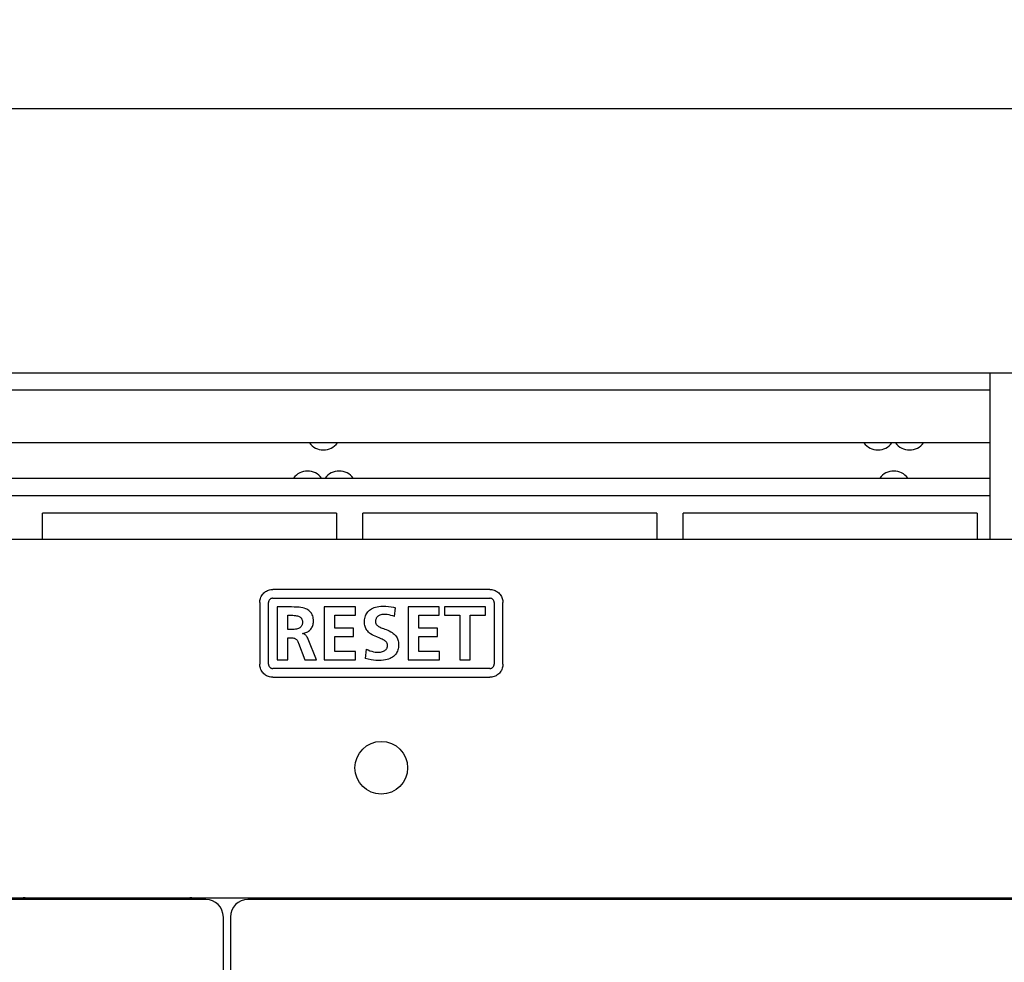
# Model space of a CAD drawing. Extents: x 0 to 699, y 0 to 413.
# Tile 18 of 19: x 596 to 652, y 263 to 317. Entities that reach past the tile are written whole.
import ezdxf
from ezdxf.enums import TextEntityAlignment as Align

# ---------------------------------------------------------------- set-up
doc = ezdxf.new("R2010")
doc.units = 0
doc.header["$LTSCALE"] = 46.255
doc.layers.get('0').update_dxf_attribs({"linetype": 'CONTINUOUS'})
doc.layers.add('DIM', color=7, linetype='CONTINUOUS')
doc.styles.get("Standard").update_dxf_attribs({"font": 'txt', "width": 0.8})
doc.dimstyles.get("Standard").update_dxf_attribs({"dimtxt": 2.5, "dimasz": 2.5, "dimexe": 1.25, "dimexo": 0.625, "dimtad": 1, "dimcen": 2.5, "dimazin": 3, "dimtfac": 1, "dimtmove": 0, "dimatfit": 3})

# ---------------------------------------------------------------- blocks, each defined once
blk = doc.blocks.new('_OPEN')
at = {"color": 0, "linetype": 'BYBLOCK'}
for p, q in [((0, 0), (-1, 0.263)), ((-1, -0.263), (0, 0)), ((-1, 0), (0, 0))]:
    blk.add_line(p, q, dxfattribs=at)
blk = doc.blocks.new('*D6')
at = {"layer": 'DIM', "color": 2, "linetype": 'CONTINUOUS'}
for p, q in [((495.493, 294.161), (495.493, 313.089)), ((661.493, 294.161), (661.493, 313.089)), ((495.493, 312.089), (578.493, 312.089)), ((661.493, 312.089), (578.493, 312.089))]:
    blk.add_line(p, q, dxfattribs=at)
at = {"layer": 'DIM', "color": 2, "linetype": 'CONTINUOUS', "xscale": 1.9, "yscale": 1.9, "zscale": 1.9, "rotation": 180}
blk.add_blockref('_OPEN', (495.493, 312.089), dxfattribs=at)
at = {"layer": 'DIM', "color": 2, "linetype": 'CONTINUOUS', "xscale": 1.9, "yscale": 1.9, "zscale": 1.9}
blk.add_blockref('_OPEN', (661.493, 312.089), dxfattribs=at)
at = {"layer": 'DIM', "color": 2, "linetype": 'CONTINUOUS', "width": 0.8}
blk.add_text('166', height=4, dxfattribs=at).set_placement((578.493, 313.089), align=Align.CENTER)

msp = doc.modelspace()

# ---------------------------------------------------------------- linework, layer by layer
at = {"color": 7, "linetype": 'CONTINUOUS'}
for p, q in [((459.782, 297.061), (696.804, 297.061)), ((651.293, 287.561), (651.293, 297.061)), ((651.293, 296.061), (505.693, 296.061)), ((651.293, 293.061), (505.693, 293.061)), ((505.693, 291.061), (651.293, 291.061)), ((505.693, 290.061), (651.293, 290.061)), ((614.043, 289.061), (597.293, 289.061)), ((597.293, 287.561), (597.293, 289.061)), ((614.043, 289.061), (614.043, 287.561)), ((632.293, 289.061), (615.543, 289.061)), ((615.543, 287.561), (615.543, 289.061)), ((632.293, 289.061), (632.293, 287.561)), ((650.543, 289.061), (633.793, 289.061)), ((633.793, 287.561), (633.793, 289.061)), ((650.543, 289.061), (650.543, 287.561)), ((689.293, 287.561), (467.293, 287.561)), ((609.821, 284.428), (609.861, 284.476)), ((609.861, 284.476), (609.905, 284.52)), ((609.905, 284.52), (609.953, 284.56)), ((609.953, 284.56), (610.004, 284.596)), ((610.004, 284.596), (610.057, 284.628)), ((610.057, 284.628), (610.113, 284.655)), ((610.113, 284.655), (610.17, 284.678)), ((610.17, 284.678), (610.23, 284.695)), ((610.23, 284.695), (610.29, 284.707)), ((610.29, 284.707), (610.351, 284.715)), ((610.351, 284.715), (610.413, 284.717)), ((622.775, 284.717), (610.413, 284.717)), ((622.775, 284.717), (622.836, 284.715)), ((622.836, 284.715), (622.896, 284.708)), ((622.896, 284.708), (622.957, 284.695)), ((622.957, 284.695), (623.016, 284.678)), ((623.016, 284.678), (623.074, 284.655)), ((623.074, 284.655), (623.13, 284.628)), ((623.13, 284.628), (623.184, 284.596)), ((623.184, 284.596), (623.235, 284.56)), ((623.235, 284.56), (623.283, 284.519)), ((623.283, 284.519), (623.327, 284.475)), ((623.327, 284.475), (623.368, 284.427)), ((609.663, 283.967), (609.665, 284.029)), ((609.663, 283.967), (609.663, 280.468)), ((609.665, 284.029), (609.673, 284.09)), ((609.673, 284.09), (609.685, 284.151)), ((609.685, 284.151), (609.703, 284.21)), ((609.703, 284.21), (609.725, 284.268)), ((609.725, 284.268), (609.753, 284.324)), ((609.753, 284.324), (609.784, 284.377)), ((609.784, 284.377), (609.821, 284.428)), ((610.164, 283.995), (610.163, 283.967)), ((610.163, 280.468), (610.163, 283.967)), ((610.169, 284.023), (610.164, 283.995)), ((610.177, 284.05), (610.169, 284.023)), ((610.187, 284.076), (610.177, 284.05)), ((610.201, 284.1), (610.187, 284.076)), ((610.217, 284.123), (610.201, 284.1)), ((610.236, 284.144), (610.217, 284.123)), ((610.257, 284.163), (610.236, 284.144)), ((610.28, 284.179), (610.257, 284.163)), ((610.304, 284.193), (610.28, 284.179)), ((610.33, 284.203), (610.304, 284.193)), ((610.357, 284.211), (610.33, 284.203)), ((610.385, 284.216), (610.357, 284.211)), ((610.413, 284.217), (610.385, 284.216)), ((610.413, 284.217), (622.775, 284.217)), ((622.802, 284.216), (622.775, 284.217)), ((622.83, 284.211), (622.802, 284.216)), ((622.857, 284.203), (622.83, 284.211)), ((622.883, 284.193), (622.857, 284.203)), ((622.907, 284.179), (622.883, 284.193)), ((622.93, 284.163), (622.907, 284.179)), ((622.951, 284.144), (622.93, 284.163)), ((622.97, 284.123), (622.951, 284.144)), ((622.986, 284.1), (622.97, 284.123)), ((623, 284.076), (622.986, 284.1)), ((623.01, 284.05), (623, 284.076)), ((623.018, 284.023), (623.01, 284.05)), ((623.023, 283.995), (623.018, 284.023)), ((623.024, 283.967), (623.023, 283.995)), ((623.024, 283.967), (623.024, 280.468)), ((623.368, 284.427), (623.404, 284.376)), ((623.404, 284.376), (623.435, 284.323)), ((623.435, 284.323), (623.462, 284.267)), ((623.462, 284.267), (623.485, 284.209)), ((623.485, 284.209), (623.502, 284.15)), ((623.502, 284.15), (623.514, 284.089)), ((623.514, 284.089), (623.522, 284.028)), ((623.522, 284.028), (623.524, 283.967)), ((623.524, 280.468), (623.524, 283.967)), ((611.482, 283.718), (610.663, 283.718)), ((610.663, 283.718), (610.663, 280.716)), ((611.636, 283.716), (611.482, 283.718)), ((611.777, 283.711), (611.636, 283.716)), ((611.904, 283.7), (611.777, 283.711)), ((612.017, 283.686), (611.904, 283.7)), ((612.118, 283.666), (612.017, 283.686)), ((612.207, 283.643), (612.118, 283.666)), ((612.284, 283.616), (612.207, 283.643)), ((612.349, 283.588), (612.284, 283.616)), ((612.406, 283.557), (612.349, 283.588)), ((612.456, 283.525), (612.406, 283.557)), ((612.501, 283.489), (612.456, 283.525)), ((612.541, 283.451), (612.501, 283.489)), ((612.577, 283.411), (612.541, 283.451)), ((612.609, 283.366), (612.577, 283.411)), ((612.638, 283.318), (612.609, 283.366)), ((615.114, 283.718), (613.342, 283.718)), ((613.342, 283.718), (613.342, 280.716)), ((615.114, 283.245), (615.114, 283.718)), ((615.72, 283.273), (615.752, 283.332)), ((615.752, 283.332), (615.787, 283.387)), ((615.787, 283.387), (615.827, 283.439)), ((615.827, 283.439), (615.872, 283.488)), ((615.872, 283.488), (615.922, 283.533)), ((615.922, 283.533), (615.978, 283.576)), ((615.978, 283.576), (616.04, 283.616)), ((616.04, 283.616), (616.108, 283.652)), ((616.108, 283.652), (616.183, 283.684)), ((616.183, 283.684), (616.267, 283.713)), ((616.267, 283.713), (616.358, 283.736)), ((616.358, 283.736), (616.458, 283.754)), ((616.458, 283.754), (616.567, 283.766)), ((616.567, 283.766), (616.684, 283.77)), ((616.684, 283.77), (616.851, 283.765)), ((616.851, 283.765), (617.005, 283.751)), ((617.005, 283.751), (617.147, 283.728)), ((617.147, 283.728), (617.28, 283.699)), ((617.28, 283.699), (617.402, 283.663)), ((617.347, 283.168), (617.402, 283.663)), ((619.897, 283.718), (618.124, 283.718)), ((618.124, 283.718), (618.124, 280.716)), ((619.897, 283.245), (619.897, 283.718)), ((622.525, 283.718), (620.202, 283.718)), ((620.202, 283.718), (620.202, 283.245)), ((622.525, 283.245), (622.525, 283.718)), ((611.265, 283.245), (611.463, 283.245)), ((611.265, 282.437), (611.265, 283.245)), ((611.463, 283.245), (611.551, 283.244)), ((611.551, 283.244), (611.63, 283.24)), ((611.63, 283.24), (611.701, 283.233)), ((611.701, 283.233), (611.764, 283.223)), ((611.764, 283.223), (611.819, 283.211)), ((611.819, 283.211), (611.868, 283.195)), ((611.868, 283.195), (611.909, 283.178)), ((611.909, 283.178), (611.945, 283.158)), ((611.945, 283.158), (611.976, 283.137)), ((611.976, 283.137), (612.002, 283.115)), ((612.002, 283.115), (612.025, 283.09)), ((612.025, 283.09), (612.044, 283.064)), ((612.044, 283.064), (612.061, 283.035)), ((612.061, 283.035), (612.074, 283.004)), ((612.074, 283.004), (612.085, 282.969)), ((612.085, 282.969), (612.094, 282.929)), ((612.095, 282.786), (612.087, 282.742)), ((612.094, 282.929), (612.098, 282.883)), ((612.099, 282.834), (612.095, 282.786)), ((612.098, 282.883), (612.099, 282.834)), ((612.663, 283.265), (612.638, 283.318)), ((612.685, 283.208), (612.663, 283.265)), ((612.702, 283.144), (612.685, 283.208)), ((612.716, 283.074), (612.702, 283.144)), ((612.705, 282.722), (612.717, 282.781)), ((612.724, 282.994), (612.716, 283.074)), ((612.717, 282.781), (612.725, 282.842)), ((612.727, 282.905), (612.724, 282.994)), ((612.725, 282.842), (612.727, 282.905)), ((613.944, 283.245), (615.114, 283.245)), ((613.944, 282.506), (613.944, 283.245)), ((615.635, 282.903), (615.641, 282.984)), ((615.635, 282.822), (615.635, 282.903)), ((615.64, 282.744), (615.635, 282.822)), ((615.641, 282.984), (615.653, 283.063)), ((615.653, 283.063), (615.671, 283.138)), ((615.671, 283.138), (615.693, 283.208)), ((615.693, 283.208), (615.72, 283.273)), ((616.265, 282.928), (616.263, 282.88)), ((616.263, 282.88), (616.264, 282.848)), ((616.264, 282.848), (616.269, 282.819)), ((616.271, 282.973), (616.265, 282.928)), ((616.269, 282.819), (616.277, 282.792)), ((616.281, 283.015), (616.271, 282.973)), ((616.277, 282.792), (616.288, 282.766)), ((616.294, 283.053), (616.281, 283.015)), ((616.31, 283.087), (616.294, 283.053)), ((616.33, 283.119), (616.31, 283.087)), ((616.353, 283.149), (616.33, 283.119)), ((616.378, 283.176), (616.353, 283.149)), ((616.408, 283.2), (616.378, 283.176)), ((616.441, 283.223), (616.408, 283.2)), ((616.478, 283.243), (616.441, 283.223)), ((616.519, 283.261), (616.478, 283.243)), ((616.566, 283.275), (616.519, 283.261)), ((616.617, 283.287), (616.566, 283.275)), ((616.673, 283.294), (616.617, 283.287)), ((616.735, 283.297), (616.673, 283.294)), ((616.834, 283.293), (616.735, 283.297)), ((616.936, 283.283), (616.834, 283.293)), ((617.039, 283.265), (616.936, 283.283)), ((617.143, 283.24), (617.039, 283.265)), ((617.246, 283.207), (617.143, 283.24)), ((617.347, 283.168), (617.246, 283.207)), ((618.727, 283.245), (619.897, 283.245)), ((618.727, 282.506), (618.727, 283.245)), ((620.202, 283.245), (621.062, 283.245)), ((621.062, 283.245), (621.062, 280.716)), ((621.664, 283.245), (622.525, 283.245)), ((621.664, 280.716), (621.664, 283.245)), ((611.463, 282.437), (611.265, 282.437)), ((611.553, 282.438), (611.463, 282.437)), ((611.634, 282.443), (611.553, 282.438)), ((611.705, 282.452), (611.634, 282.443)), ((611.769, 282.464), (611.705, 282.452)), ((611.824, 282.479), (611.769, 282.464)), ((611.872, 282.496), (611.824, 282.479)), ((611.913, 282.515), (611.872, 282.496)), ((611.948, 282.537), (611.913, 282.515)), ((611.978, 282.559), (611.948, 282.537)), ((612.004, 282.584), (611.978, 282.559)), ((612.027, 282.61), (612.004, 282.584)), ((612.047, 282.639), (612.027, 282.61)), ((612.063, 282.67), (612.047, 282.639)), ((612.076, 282.704), (612.063, 282.67)), ((612.087, 282.742), (612.076, 282.704)), ((612.108, 282.209), (612.174, 282.22)), ((612.108, 282.2), (612.108, 282.209)), ((612.174, 282.22), (612.237, 282.237)), ((612.237, 282.237), (612.296, 282.257)), ((612.296, 282.257), (612.352, 282.282)), ((612.352, 282.282), (612.404, 282.311)), ((612.404, 282.311), (612.453, 282.344)), ((612.453, 282.344), (612.498, 282.38)), ((612.498, 282.38), (612.539, 282.42)), ((612.539, 282.42), (612.577, 282.463)), ((612.577, 282.463), (612.611, 282.509)), ((612.611, 282.509), (612.641, 282.558)), ((612.641, 282.558), (612.666, 282.61)), ((612.666, 282.61), (612.688, 282.665)), ((612.688, 282.665), (612.705, 282.722)), ((615.016, 282.506), (613.944, 282.506)), ((615.016, 282.032), (615.016, 282.506)), ((615.651, 282.672), (615.64, 282.744)), ((615.667, 282.606), (615.651, 282.672)), ((615.687, 282.545), (615.667, 282.606)), ((615.712, 282.487), (615.687, 282.545)), ((615.742, 282.433), (615.712, 282.487)), ((615.777, 282.381), (615.742, 282.433)), ((615.817, 282.332), (615.777, 282.381)), ((615.864, 282.284), (615.817, 282.332)), ((615.919, 282.236), (615.864, 282.284)), ((615.985, 282.189), (615.919, 282.236)), ((616.288, 282.766), (616.302, 282.74)), ((616.302, 282.74), (616.32, 282.715)), ((616.32, 282.715), (616.343, 282.689)), ((616.343, 282.689), (616.371, 282.663)), ((616.371, 282.663), (616.404, 282.637)), ((616.404, 282.637), (616.443, 282.612)), ((616.443, 282.612), (616.486, 282.588)), ((616.486, 282.588), (616.534, 282.564)), ((616.534, 282.564), (616.589, 282.539)), ((616.589, 282.539), (616.65, 282.514)), ((616.65, 282.514), (616.718, 282.488)), ((616.718, 282.488), (616.793, 282.459)), ((616.793, 282.459), (616.874, 282.427)), ((616.874, 282.427), (616.96, 282.392)), ((616.96, 282.392), (617.047, 282.352)), ((617.047, 282.352), (617.131, 282.309)), ((617.131, 282.309), (617.209, 282.262)), ((617.209, 282.262), (617.276, 282.215)), ((617.276, 282.215), (617.332, 282.168)), ((619.797, 282.506), (618.727, 282.506)), ((619.797, 282.032), (619.797, 282.506)), ((611.265, 281.963), (611.458, 281.963)), ((611.265, 280.716), (611.265, 281.963)), ((611.458, 281.963), (611.512, 281.962)), ((611.512, 281.962), (611.559, 281.958)), ((611.559, 281.958), (611.601, 281.951)), ((611.601, 281.951), (611.638, 281.941)), ((611.638, 281.941), (611.671, 281.928)), ((611.671, 281.928), (611.701, 281.912)), ((611.701, 281.912), (611.728, 281.894)), ((611.728, 281.894), (611.753, 281.873)), ((611.753, 281.873), (611.775, 281.848)), ((611.775, 281.848), (611.796, 281.82)), ((611.796, 281.82), (611.817, 281.786)), ((611.817, 281.786), (611.837, 281.748)), ((611.837, 281.748), (611.856, 281.704)), ((611.856, 281.704), (611.876, 281.654)), ((611.876, 281.654), (612.237, 280.716)), ((612.134, 282.196), (612.108, 282.2)), ((612.159, 282.19), (612.134, 282.196)), ((612.185, 282.181), (612.159, 282.19)), ((612.21, 282.169), (612.185, 282.181)), ((612.236, 282.153), (612.21, 282.169)), ((612.262, 282.133), (612.236, 282.153)), ((612.289, 282.109), (612.262, 282.133)), ((612.316, 282.078), (612.289, 282.109)), ((612.343, 282.042), (612.316, 282.078)), ((612.371, 281.999), (612.343, 282.042)), ((612.399, 281.948), (612.371, 281.999)), ((612.426, 281.89), (612.399, 281.948)), ((612.908, 280.716), (612.426, 281.89)), ((613.944, 282.032), (615.016, 282.032)), ((613.944, 281.189), (613.944, 282.032)), ((616.064, 282.14), (615.985, 282.189)), ((616.155, 282.092), (616.064, 282.14)), ((616.251, 282.048), (616.155, 282.092)), ((616.345, 282.01), (616.251, 282.048)), ((616.513, 281.943), (616.345, 282.01)), ((616.584, 281.914), (616.513, 281.943)), ((616.648, 281.885), (616.584, 281.914)), ((616.705, 281.856), (616.648, 281.885)), ((616.756, 281.827), (616.705, 281.856)), ((616.8, 281.798), (616.756, 281.827)), ((616.835, 281.769), (616.8, 281.798)), ((616.865, 281.741), (616.835, 281.769)), ((616.889, 281.713), (616.865, 281.741)), ((616.908, 281.684), (616.889, 281.713)), ((616.924, 281.655), (616.908, 281.684)), ((616.936, 281.624), (616.924, 281.655)), ((617.332, 282.168), (617.38, 282.12)), ((617.38, 282.12), (617.422, 282.072)), ((617.422, 282.072), (617.458, 282.022)), ((617.458, 282.022), (617.488, 281.969)), ((617.488, 281.969), (617.515, 281.914)), ((617.515, 281.914), (617.537, 281.855)), ((617.537, 281.855), (617.555, 281.792)), ((617.555, 281.792), (617.568, 281.723)), ((617.568, 281.723), (617.576, 281.65)), ((617.576, 281.65), (617.579, 281.573)), ((618.727, 282.032), (619.797, 282.032)), ((618.727, 281.189), (618.727, 282.032)), ((615.123, 281.189), (613.944, 281.189)), ((615.123, 280.716), (615.123, 281.189)), ((615.738, 281.323), (615.682, 280.78)), ((615.738, 281.323), (615.841, 281.272)), ((615.841, 281.272), (615.944, 281.229)), ((615.944, 281.229), (616.045, 281.194)), ((616.045, 281.194), (616.144, 281.169)), ((616.144, 281.169), (616.239, 281.151)), ((616.239, 281.151), (616.331, 281.141)), ((616.331, 281.141), (616.417, 281.137)), ((616.417, 281.137), (616.478, 281.14)), ((616.478, 281.14), (616.54, 281.148)), ((616.54, 281.148), (616.6, 281.161)), ((616.6, 281.161), (616.657, 281.178)), ((616.657, 281.178), (616.71, 281.199)), ((616.71, 281.199), (616.757, 281.222)), ((616.757, 281.222), (616.798, 281.248)), ((616.798, 281.248), (616.832, 281.274)), ((616.832, 281.274), (616.861, 281.301)), ((616.861, 281.301), (616.885, 281.33)), ((616.885, 281.33), (616.905, 281.359)), ((616.905, 281.359), (616.922, 281.389)), ((616.922, 281.389), (616.935, 281.421)), ((616.935, 281.421), (616.944, 281.455)), ((616.944, 281.592), (616.936, 281.624)), ((616.95, 281.558), (616.944, 281.592)), ((616.944, 281.455), (616.949, 281.489)), ((616.949, 281.489), (616.951, 281.524)), ((616.951, 281.524), (616.95, 281.558)), ((617.455, 281.093), (617.419, 281.041)), ((617.486, 281.149), (617.455, 281.093)), ((617.513, 281.208), (617.486, 281.149)), ((617.536, 281.272), (617.513, 281.208)), ((617.555, 281.342), (617.536, 281.272)), ((617.568, 281.417), (617.555, 281.342)), ((617.576, 281.495), (617.568, 281.417)), ((617.579, 281.573), (617.576, 281.495)), ((619.906, 281.189), (618.727, 281.189)), ((619.906, 280.716), (619.906, 281.189)), ((610.663, 280.716), (611.265, 280.716)), ((612.237, 280.716), (612.908, 280.716)), ((613.342, 280.716), (615.123, 280.716)), ((615.853, 280.738), (615.682, 280.78)), ((616.007, 280.704), (615.853, 280.738)), ((616.147, 280.682), (616.007, 280.704)), ((616.289, 280.669), (616.147, 280.682)), ((616.452, 280.665), (616.289, 280.669)), ((616.589, 280.669), (616.452, 280.665)), ((616.713, 280.681), (616.589, 280.669)), ((616.823, 280.7), (616.713, 280.681)), ((616.922, 280.724), (616.823, 280.7)), ((617.01, 280.752), (616.922, 280.724)), ((617.089, 280.785), (617.01, 280.752)), ((617.16, 280.82), (617.089, 280.785)), ((617.224, 280.859), (617.16, 280.82)), ((617.282, 280.901), (617.224, 280.859)), ((617.333, 280.945), (617.282, 280.901)), ((617.379, 280.992), (617.333, 280.945)), ((617.419, 281.041), (617.379, 280.992)), ((618.124, 280.716), (619.906, 280.716)), ((621.062, 280.716), (621.664, 280.716)), ((609.665, 280.406), (609.663, 280.468)), ((609.673, 280.345), (609.665, 280.406)), ((609.685, 280.285), (609.673, 280.345)), ((609.702, 280.226), (609.685, 280.285)), ((609.725, 280.168), (609.702, 280.226)), ((609.752, 280.112), (609.725, 280.168)), ((609.783, 280.059), (609.752, 280.112)), ((609.82, 280.008), (609.783, 280.059)), ((609.86, 279.96), (609.82, 280.008)), ((610.163, 280.468), (610.164, 280.439)), ((610.164, 280.439), (610.169, 280.411)), ((610.169, 280.411), (610.177, 280.384)), ((610.177, 280.384), (610.187, 280.358)), ((610.187, 280.358), (610.201, 280.334)), ((610.201, 280.334), (610.217, 280.311)), ((610.217, 280.311), (610.236, 280.291)), ((610.236, 280.291), (610.257, 280.272)), ((610.257, 280.272), (610.279, 280.256)), ((610.279, 280.256), (610.304, 280.242)), ((610.304, 280.242), (610.33, 280.231)), ((610.33, 280.231), (610.357, 280.224)), ((610.357, 280.224), (610.385, 280.219)), ((610.385, 280.219), (610.413, 280.217)), ((622.775, 280.217), (610.413, 280.217)), ((622.775, 280.217), (622.803, 280.219)), ((622.803, 280.219), (622.831, 280.224)), ((622.831, 280.224), (622.858, 280.231)), ((622.858, 280.231), (622.884, 280.242)), ((622.884, 280.242), (622.908, 280.256)), ((622.908, 280.256), (622.931, 280.272)), ((622.931, 280.272), (622.951, 280.291)), ((622.951, 280.291), (622.97, 280.311)), ((622.97, 280.311), (622.986, 280.334)), ((622.986, 280.334), (622.999, 280.358)), ((622.999, 280.358), (623.01, 280.384)), ((623.01, 280.384), (623.018, 280.411)), ((623.018, 280.411), (623.023, 280.439)), ((623.023, 280.439), (623.024, 280.468)), ((623.366, 280.006), (623.326, 279.959)), ((623.403, 280.057), (623.366, 280.006)), ((623.435, 280.111), (623.403, 280.057)), ((623.462, 280.167), (623.435, 280.111)), ((623.484, 280.225), (623.462, 280.167)), ((623.502, 280.284), (623.484, 280.225)), ((623.514, 280.345), (623.502, 280.284)), ((623.522, 280.406), (623.514, 280.345)), ((623.524, 280.468), (623.522, 280.406)), ((609.904, 279.915), (609.86, 279.96)), ((609.952, 279.875), (609.904, 279.915)), ((610.003, 279.838), (609.952, 279.875)), ((610.057, 279.807), (610.003, 279.838)), ((610.113, 279.779), (610.057, 279.807)), ((610.171, 279.757), (610.113, 279.779)), ((610.23, 279.74), (610.171, 279.757)), ((610.29, 279.727), (610.23, 279.74)), ((610.352, 279.72), (610.29, 279.727)), ((610.413, 279.717), (610.352, 279.72)), ((610.413, 279.717), (622.775, 279.717)), ((622.836, 279.72), (622.775, 279.717)), ((622.897, 279.727), (622.836, 279.72)), ((622.957, 279.74), (622.897, 279.727)), ((623.017, 279.757), (622.957, 279.74)), ((623.074, 279.779), (623.017, 279.757)), ((623.13, 279.806), (623.074, 279.779)), ((623.183, 279.838), (623.13, 279.806)), ((623.234, 279.874), (623.183, 279.838)), ((623.282, 279.914), (623.234, 279.874)), ((623.326, 279.959), (623.282, 279.914)), ((541.793, 267.161), (673.793, 267.161)), ((606.593, 267.061), (541.993, 267.061)), ((673.593, 267.061), (608.993, 267.061)), ((636.093, 267.161), (636.093, 267.061)), ((636.293, 267.161), (636.293, 267.061)), ((646.293, 267.161), (646.293, 267.061)), ((646.493, 267.061), (646.493, 267.161)), ((607.593, 167.561), (607.593, 266.061)), ((607.993, 266.061), (607.993, 167.561))]:
    msp.add_line(p, q, dxfattribs=at)
msp.add_circle((616.593, 274.561), 1.5, dxfattribs=at)
for centre, start, end in [((613.293, 293.661), 216.8699, 323.1301), ((644.893, 293.661), 216.8699, 323.1301), ((646.693, 293.661), 216.8699, 323.1301), ((612.393, 290.461), 36.8699, 143.1301), ((614.193, 290.461), 36.8699, 143.1301), ((645.793, 290.461), 36.8699, 143.1301), ((596.183, 266.161), 64.2432, 90), ((605.793, 266.161), 90, 115.7693), ((606.593, 266.061), 0, 90), ((608.993, 266.061), 90, 180)]:
    msp.add_arc(centre, 1, start, end, dxfattribs=at)

# ---------------------------------------------------------------- dimensions: what is measured, and where the dimension line sits
at = {"layer": 'DIM', "color": 2, "linetype": 'CONTINUOUS'}
dim = msp.add_linear_dim(base=(661.493, 312.089), p1=(495.493, 293.661), p2=(661.493, 293.661), dimstyle='Standard', dxfattribs=at)
dim.commit()
dim.dimension.update_dxf_attribs({"geometry": '*D6', "text_midpoint": (578.693, 312.089), "dimtype": 128})

doc.saveas('drawing.dxf')
